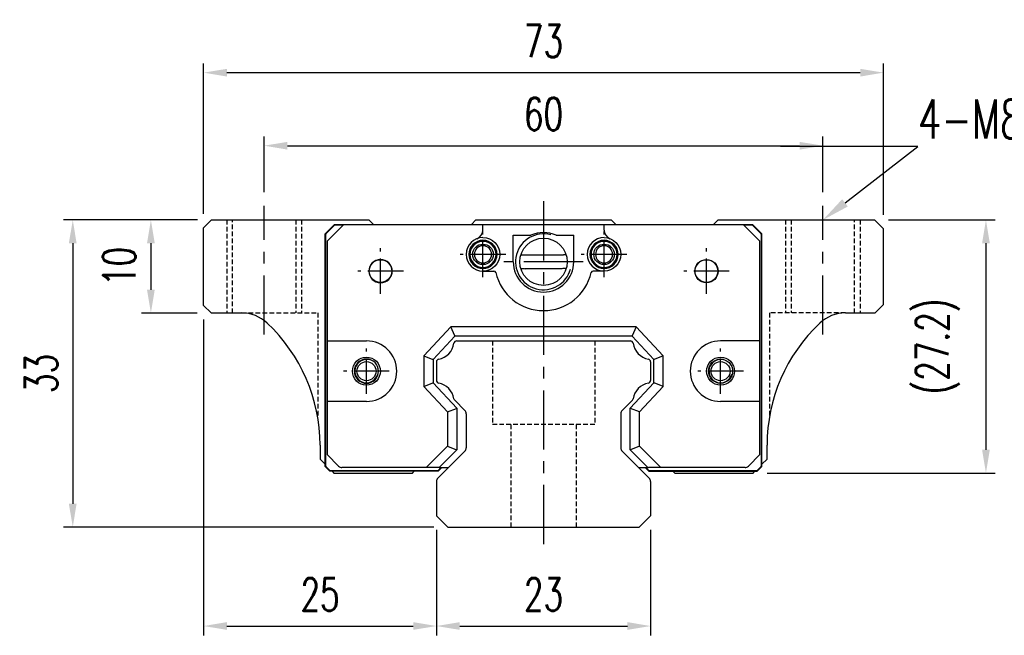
# Model space of a CAD drawing. Header units: millimetres. Extents: x 245 to 557, y 190 to 283.
# Tile 1 of 53: x 245 to 350, y 196 to 262. Entities that reach past the tile are written whole.
import ezdxf
from ezdxf import colors
from ezdxf.entities.mleader import LeaderData, LeaderLine
from ezdxf.math import Vec2, Vec3

# ---------------------------------------------------------------- set-up
doc = ezdxf.new("R2010")
doc.units = ezdxf.units.MM
doc.header["$PDSIZE"] = -1
doc.linetypes.add('CENTER', pattern=[10.16, 6.35, -1.27, 1.27, -1.27])
doc.linetypes.add('DASHED', pattern=[0.75, 0.5, -0.25])
for name, color, linetype in [('DIM', 4, 'Continuous'), ('HID', 2, 'DASHED'), ('OUT', 3, 'Continuous'), ('中心線', 1, 'CENTER')]:
    doc.layers.add(name, color=color, linetype=linetype)
doc.styles.add('CHN', font='SIMPLEX.shx', dxfattribs={"width": 0.7, "bigfont": 'CHINESET.shx'})
doc.styles.add('DIM-7', font='SIMPLEX.shx', dxfattribs={"width": 0.7, "bigfont": 'chineset.shx'})
doc.dimstyles.new('CNS', dxfattribs={"dimtxt": 3.5, "dimasz": 2.5, "dimexe": 1, "dimexo": 1.5, "dimgap": 0.09, "dimtad": 0, "dimdsep": 46, "dimtxsty": 'DIM-7', "dimcen": 0.09, "dimclrd": 1, "dimclre": 1, "dimclrt": 4, "dimadec": 0, "dimazin": 0, "dimtfac": 1, "dimtix": 1, "dimtmove": 2, "dimatfit": 3, "dimfxl": 1, "dimtvp": 0.971429, "dimtolj": 1, "dimarcsym": 0})

# ---------------------------------------------------------------- blocks, each defined once
blk = doc.blocks.new('*D135')
at = {"layer": 'DEFPOINTS', "color": 0, "transparency": 16777216}
for p in [(337.46, 256.68), (264.46, 240), (337.46, 239.9)]:
    blk.add_point(p, dxfattribs=at)
at = {"layer": 'DIM', "color": 7, "lineweight": -2, "transparency": 16777216}
for p, q in [((264.46, 241.5), (264.46, 257.68)), ((337.46, 241.4), (337.46, 257.68)), ((266.96, 256.68), (334.96, 256.68))]:
    blk.add_line(p, q, dxfattribs=at)
at = {"layer": 'DIM', "color": 7, "transparency": 16777216}
for points in [[(266.96, 257.09), (266.96, 256.26), (264.46, 256.68)], [(334.96, 257.09), (334.96, 256.26), (337.46, 256.68)]]:
    blk.add_solid(points, dxfattribs=at)
at = {"layer": 'DIM', "color": 7, "transparency": 16777216, "insert": (300.96, 260.08), "char_height": 3.5, "attachment_point": 5, "style": 'DIM-7'}
blk.add_mtext('\\A1;73', dxfattribs=at)
blk = doc.blocks.new('*D136')
at = {"layer": 'DEFPOINTS', "color": 0, "transparency": 16777216}
for p in [(330.96, 248.83), (270.96, 242.35), (330.96, 242.35)]:
    blk.add_point(p, dxfattribs=at)
at = {"layer": 'DIM', "color": 7, "lineweight": -2, "transparency": 16777216}
for p, q in [((270.96, 243.85), (270.96, 249.83)), ((330.96, 243.85), (330.96, 249.83)), ((273.46, 248.83), (328.46, 248.83))]:
    blk.add_line(p, q, dxfattribs=at)
at = {"layer": 'DIM', "color": 7, "transparency": 16777216}
for points in [[(273.46, 249.24), (273.46, 248.41), (270.96, 248.83)], [(328.46, 249.24), (328.46, 248.41), (330.96, 248.83)]]:
    blk.add_solid(points, dxfattribs=at)
at = {"layer": 'DIM', "color": 7, "transparency": 16777216, "insert": (300.96, 252.23), "char_height": 3.5, "attachment_point": 5, "style": 'DIM-7'}
blk.add_mtext('\\A1;60', dxfattribs=at)
blk = doc.blocks.new('*D137')
at = {"layer": 'DEFPOINTS', "color": 0, "transparency": 16777216}
for p in [(265.31, 240.85), (258.8, 230.85), (265.26, 230.85)]:
    blk.add_point(p, dxfattribs=at)
at = {"layer": 'DIM', "color": 7, "lineweight": -2, "transparency": 16777216}
for p, q in [((263.81, 240.85), (257.8, 240.85)), ((258.8, 238.35), (258.8, 233.35)), ((263.76, 230.85), (257.8, 230.85))]:
    blk.add_line(p, q, dxfattribs=at)
at = {"layer": 'DIM', "color": 7, "transparency": 16777216}
for points in [[(258.38, 238.35), (259.21, 238.35), (258.8, 240.85)], [(258.38, 233.35), (259.21, 233.35), (258.8, 230.85)]]:
    blk.add_solid(points, dxfattribs=at)
at = {"layer": 'DIM', "color": 7, "transparency": 16777216, "insert": (255.4, 235.85), "char_height": 3.5, "attachment_point": 5, "rotation": 90, "style": 'DIM-7'}
blk.add_mtext('\\A1;10', dxfattribs=at)
blk = doc.blocks.new('*D138')
at = {"layer": 'DEFPOINTS', "color": 0, "transparency": 16777216}
for p in [(265.31, 240.85), (250.41, 207.85), (290.67, 207.85)]:
    blk.add_point(p, dxfattribs=at)
at = {"layer": 'DIM', "color": 7, "lineweight": -2, "transparency": 16777216}
for p, q in [((263.81, 240.85), (249.41, 240.85)), ((250.41, 238.35), (250.41, 210.35)), ((289.17, 207.85), (249.41, 207.85))]:
    blk.add_line(p, q, dxfattribs=at)
at = {"layer": 'DIM', "color": 7, "transparency": 16777216}
for points in [[(249.99, 238.35), (250.82, 238.35), (250.41, 240.85)], [(249.99, 210.35), (250.82, 210.35), (250.41, 207.85)]]:
    blk.add_solid(points, dxfattribs=at)
at = {"layer": 'DIM', "color": 7, "transparency": 16777216, "insert": (247.01, 224.35), "char_height": 3.5, "attachment_point": 5, "rotation": 90, "style": 'DIM-7'}
blk.add_mtext('\\A1;33', dxfattribs=at)
blk = doc.blocks.new('*D139')
at = {"layer": 'DEFPOINTS', "color": 0, "transparency": 16777216}
for p in [(264.46, 231.65), (289.46, 209.05), (289.46, 197.21)]:
    blk.add_point(p, dxfattribs=at)
at = {"layer": 'DIM', "color": 7, "lineweight": -2, "transparency": 16777216}
for p, q in [((264.46, 230.15), (264.46, 196.21)), ((289.46, 207.55), (289.46, 196.21)), ((266.96, 197.21), (286.96, 197.21))]:
    blk.add_line(p, q, dxfattribs=at)
at = {"layer": 'DIM', "color": 7, "transparency": 16777216}
for points in [[(266.96, 197.63), (266.96, 196.8), (264.46, 197.21)], [(286.96, 197.63), (286.96, 196.8), (289.46, 197.21)]]:
    blk.add_solid(points, dxfattribs=at)
at = {"layer": 'DIM', "color": 7, "transparency": 16777216, "insert": (276.96, 200.61), "char_height": 3.5, "attachment_point": 5, "style": 'DIM-7'}
blk.add_mtext('\\A1;25', dxfattribs=at)
blk = doc.blocks.new('*D140')
at = {"layer": 'DEFPOINTS', "color": 0, "transparency": 16777216}
for p in [(289.46, 209.05), (312.46, 209.05), (312.46, 197.21)]:
    blk.add_point(p, dxfattribs=at)
at = {"layer": 'DIM', "color": 7, "lineweight": -2, "transparency": 16777216}
for p, q in [((289.46, 207.55), (289.46, 196.21)), ((312.46, 207.55), (312.46, 196.21)), ((291.96, 197.21), (309.96, 197.21))]:
    blk.add_line(p, q, dxfattribs=at)
at = {"layer": 'DIM', "color": 7, "transparency": 16777216}
for points in [[(291.96, 197.63), (291.96, 196.8), (289.46, 197.21)], [(309.96, 197.63), (309.96, 196.8), (312.46, 197.21)]]:
    blk.add_solid(points, dxfattribs=at)
at = {"layer": 'DIM', "color": 7, "transparency": 16777216, "insert": (300.96, 200.61), "char_height": 3.5, "attachment_point": 5, "style": 'DIM-7'}
blk.add_mtext('\\A1;23', dxfattribs=at)
blk = doc.blocks.new('*D156')
at = {"layer": 'DEFPOINTS', "color": 0, "transparency": 16777216}
for p in [(336.51, 240.85), (323.46, 213.65), (348.46, 213.65)]:
    blk.add_point(p, dxfattribs=at)
at = {"layer": 'DIM', "color": 7, "lineweight": -2, "transparency": 16777216}
for p, q in [((338.01, 240.85), (349.46, 240.85)), ((348.46, 238.35), (348.46, 216.15)), ((324.96, 213.65), (349.46, 213.65))]:
    blk.add_line(p, q, dxfattribs=at)
at = {"layer": 'DIM', "color": 7, "transparency": 16777216}
for points in [[(348.05, 238.35), (348.88, 238.35), (348.46, 240.85)], [(348.05, 216.15), (348.88, 216.15), (348.46, 213.65)]]:
    blk.add_solid(points, dxfattribs=at)
at = {"layer": 'DIM', "color": 7, "transparency": 16777216, "insert": (343.28, 227.25), "char_height": 3.5, "attachment_point": 5, "rotation": 90, "style": 'DIM-7'}
blk.add_mtext('\\A1;(27.2)', dxfattribs=at)

msp = doc.modelspace()

# ---------------------------------------------------------------- linework, layer by layer
at = {"layer": 'HID', "color": 0}
for p, q in [((266.956, 240.851), (266.956, 230.851)), ((267.556, 230.851), (267.556, 240.851)), ((274.356, 240.851), (274.356, 230.851)), ((274.956, 240.851), (274.956, 230.851)), ((326.956, 240.851), (326.956, 230.851)), ((327.556, 240.851), (327.556, 230.851)), ((334.356, 230.851), (334.356, 240.851)), ((334.956, 240.851), (334.956, 230.851)), ((268.546, 230.851), (276.706, 230.851)), ((276.706, 230.851), (276.706, 219.658)), ((333.367, 230.851), (325.206, 230.851)), ((325.206, 230.851), (325.206, 219.658)), ((295.462, 227.851), (295.462, 218.851)), ((306.462, 227.851), (306.462, 218.851)), ((306.462, 218.851), (295.462, 218.851)), ((297.456, 218.851), (297.456, 207.851)), ((304.456, 218.851), (304.456, 207.851))]:
    msp.add_line(p, q, dxfattribs=at)
at = {"layer": 'OUT', "color": 0}
for p, q in [((265.306, 240.851), (264.456, 240.001)), ((264.456, 231.651), (264.456, 240.001)), ((265.306, 240.851), (282.206, 240.851)), ((278.505, 240.352), (277.505, 239.352)), ((277.549, 239.334), (278.523, 240.308)), ((277.613, 239.39), (278.467, 240.243)), ((279.512, 240.352), (277.73, 238.578)), ((278.505, 240.352), (323.405, 240.352)), ((278.505, 240.352), (278.523, 240.308)), ((278.523, 240.308), (279.468, 240.308)), ((279.462, 240.302), (278.608, 240.302)), ((282.706, 240.352), (282.206, 240.851)), ((293.706, 240.851), (293.207, 240.352)), ((293.706, 240.851), (308.206, 240.851)), ((294.455, 239.767), (294.455, 240.352)), ((307.455, 239.767), (307.455, 240.352)), ((308.706, 240.352), (308.206, 240.851)), ((319.706, 240.851), (319.207, 240.352)), ((319.706, 240.851), (336.506, 240.851)), ((324.18, 238.578), (322.398, 240.352)), ((322.441, 240.308), (323.387, 240.308)), ((323.301, 240.302), (322.448, 240.302)), ((323.405, 240.352), (323.387, 240.308)), ((324.361, 239.334), (323.387, 240.308)), ((323.405, 240.352), (324.405, 239.352)), ((324.296, 239.39), (323.443, 240.243)), ((337.456, 239.901), (336.506, 240.851)), ((277.505, 214.352), (277.505, 239.352)), ((277.549, 239.334), (277.505, 239.352)), ((277.549, 214.37), (277.549, 239.334)), ((277.555, 239.248), (277.555, 214.455)), ((297.705, 236.352), (297.705, 239.202)), ((297.705, 239.202), (299.591, 239.202)), ((302.319, 239.202), (304.205, 239.202)), ((304.205, 236.352), (304.205, 239.202)), ((324.355, 239.248), (324.355, 214.455)), ((324.361, 239.334), (324.405, 239.352)), ((324.361, 214.37), (324.361, 239.334)), ((324.405, 214.352), (324.405, 239.352)), ((337.456, 231.751), (337.456, 239.901)), ((277.73, 238.578), (277.73, 215.627)), ((324.18, 215.627), (324.18, 238.578)), ((298.822, 237.088), (303.088, 237.088)), ((294.455, 235.352), (295.639, 235.352)), ((302.922, 235.615), (298.988, 235.615)), ((307.458, 235.352), (306.271, 235.352)), ((264.456, 231.651), (265.256, 230.851)), ((336.556, 230.851), (337.456, 231.751)), ((265.256, 230.851), (268.546, 230.851)), ((333.367, 230.851), (336.556, 230.851)), ((291.005, 229.352), (288.105, 226.241)), ((291.418, 228.402), (291.005, 229.352)), ((310.905, 229.352), (291.005, 229.352)), ((291.44, 228.352), (291.418, 228.402)), ((310.47, 228.352), (310.492, 228.402)), ((310.905, 229.352), (310.492, 228.402)), ((313.805, 226.241), (310.905, 229.352)), ((277.73, 227.851), (281.944, 227.851)), ((291.44, 228.352), (289.105, 225.848)), ((310.47, 228.352), (291.44, 228.352)), ((291.633, 227.851), (310.279, 227.851)), ((312.805, 225.848), (310.47, 228.352)), ((288.105, 226.241), (288.105, 222.961)), ((288.105, 226.241), (289.055, 225.867)), ((289.105, 225.848), (289.055, 225.867)), ((289.105, 225.848), (289.105, 223.355)), ((289.456, 225.591), (289.456, 223.611)), ((312.456, 225.591), (312.456, 223.611)), ((312.805, 225.848), (312.855, 225.867)), ((312.805, 223.355), (312.805, 225.848)), ((313.805, 226.241), (312.855, 225.867)), ((313.805, 222.961), (313.805, 226.241)), ((288.105, 222.961), (289.055, 223.336)), ((289.105, 223.355), (289.055, 223.336)), ((289.105, 223.355), (291.655, 220.621)), ((310.255, 220.621), (312.805, 223.355)), ((312.805, 223.355), (312.855, 223.336)), ((313.805, 222.961), (312.855, 223.336)), ((288.105, 222.961), (290.655, 220.227)), ((311.255, 220.227), (313.805, 222.961)), ((281.944, 221.351), (277.73, 221.351)), ((292.51, 220.378), (291.416, 221.472)), ((310.497, 221.472), (309.403, 220.378)), ((324.18, 221.351), (319.966, 221.351)), ((290.655, 220.227), (291.605, 220.601)), ((290.655, 220.227), (290.655, 216.556)), ((291.655, 220.621), (291.605, 220.601)), ((291.655, 220.621), (291.655, 216.142)), ((292.656, 220.024), (292.656, 216.358)), ((309.256, 220.024), (309.256, 216.358)), ((310.255, 220.621), (310.305, 220.601)), ((310.255, 216.142), (310.255, 220.621)), ((311.255, 220.227), (310.305, 220.601)), ((311.255, 216.556), (311.255, 220.227)), ((276.956, 216.651), (276.956, 215.151)), ((290.655, 216.556), (288.351, 214.252)), ((291.655, 216.142), (289.765, 214.252)), ((290.655, 216.556), (291.605, 216.162)), ((290.757, 214.252), (292.51, 216.005)), ((291.655, 216.142), (291.605, 216.162)), ((309.403, 216.005), (311.156, 214.252)), ((310.255, 216.142), (310.305, 216.162)), ((312.145, 214.252), (310.255, 216.142)), ((311.255, 216.556), (310.305, 216.162)), ((313.559, 214.252), (311.255, 216.556)), ((324.956, 215.151), (324.956, 216.651)), ((276.956, 215.151), (277.505, 214.603)), ((277.73, 215.627), (278.958, 214.398)), ((322.951, 214.398), (324.18, 215.627)), ((324.405, 214.6), (324.956, 215.151)), ((277.505, 214.352), (277.549, 214.37)), ((277.505, 214.352), (278.005, 213.852)), ((278.023, 213.895), (277.549, 214.37)), ((277.967, 213.96), (277.613, 214.314)), ((278.023, 213.895), (278.005, 213.852)), ((289.634, 213.852), (278.005, 213.852)), ((289.616, 213.895), (278.023, 213.895)), ((278.108, 213.902), (289.53, 213.902)), ((278.256, 213.852), (278.456, 213.651)), ((278.456, 213.651), (286.873, 213.651)), ((288.351, 214.252), (279.312, 214.252)), ((286.873, 213.651), (287.074, 213.852)), ((289.694, 214.252), (288.351, 214.252)), ((289.603, 213.098), (290.757, 214.252)), ((289.972, 214.252), (289.616, 213.895)), ((289.634, 213.852), (289.616, 213.895)), ((290.034, 214.252), (289.634, 213.852)), ((289.671, 213.96), (289.963, 214.252)), ((289.765, 214.252), (289.694, 214.252)), ((289.765, 214.252), (290.479, 214.252)), ((290.479, 214.252), (290.757, 214.252)), ((311.156, 214.252), (311.445, 214.252)), ((311.156, 214.252), (312.31, 213.098)), ((311.445, 214.252), (312.145, 214.252)), ((311.876, 214.252), (312.276, 213.852)), ((311.938, 214.252), (312.294, 213.895)), ((312.238, 213.96), (311.947, 214.252)), ((312.145, 214.252), (312.215, 214.252)), ((313.559, 214.252), (312.215, 214.252)), ((312.276, 213.852), (312.294, 213.895)), ((312.276, 213.852), (323.905, 213.852)), ((312.294, 213.895), (323.887, 213.895)), ((323.801, 213.902), (312.38, 213.902)), ((322.598, 214.252), (313.559, 214.252)), ((314.839, 213.852), (315.039, 213.651)), ((315.039, 213.651), (323.456, 213.651)), ((323.456, 213.651), (323.657, 213.852)), ((323.887, 213.895), (324.361, 214.37)), ((323.887, 213.895), (323.905, 213.852)), ((324.405, 214.352), (323.905, 213.852)), ((323.943, 213.96), (324.296, 214.314)), ((324.405, 214.352), (324.361, 214.37)), ((289.456, 212.744), (289.456, 209.051)), ((312.456, 212.744), (312.456, 209.051)), ((290.67, 207.851), (289.456, 209.051)), ((312.456, 209.051), (311.242, 207.851)), ((290.67, 207.851), (311.242, 207.851))]:
    msp.add_line(p, q, dxfattribs=at)
msp.add_lwpolyline([(324.18, 227.851), (319.966, 227.851, 1), (319.966, 221.351)], format="xyb", dxfattribs=at)
at = {"layer": 'OUT', "color": 0, "extrusion": (0, 0, -1)}
for centre, radius in [((-294.455, 237.152), 1.515), ((-294.455, 237.152), 1.4), ((-307.458, 237.152), 1.515), ((-307.458, 237.152), 1.4), ((-281.944, 224.601), 1.3)]:
    msp.add_circle(centre, radius, dxfattribs=at)
at = {"layer": 'OUT', "color": 0}
for centre, radius in [((300.955, 236.352), 2.54), ((283.455, 235.352), 1.225), ((318.455, 235.352), 1.25), ((318.455, 235.352), 1.225), ((281.944, 224.601), 1.5), ((281.946, 224.601), 1.025), ((319.966, 224.601), 1.5), ((319.966, 224.601), 1.3), ((319.966, 224.601), 1.025)]:
    msp.add_circle(centre, radius, dxfattribs=at)
for centre, radius, start, end in [((294.455, 237.152), 1.8, 90, 270), ((293.455, 239.767), 1, 290.92483, 0), ((300.955, 236.352), 3, 75, 345), ((300.955, 236.252), 3.25, 65.18837, 114.81163), ((307.458, 237.152), 1.8, 90, 270), ((308.458, 239.767), 1, 180, 249.07517), ((294.455, 237.152), 0.918, 90, 270), ((294.455, 237.152), 0.918, 270, 90), ((307.458, 237.152), 0.918, 90, 270), ((307.458, 237.152), 0.918, 270, 90), ((298.822, 239.588), 2.5, 263.27823, 270), ((283.455, 235.352), 1.25, 90, 270), ((283.455, 235.352), 1.25, 270, 90), ((300.955, 236.352), 3.25, 180, 360), ((295.639, 235.152), 0.2, 12.71981, 90), ((300.955, 236.352), 5.25, 192.71981, 347.28019), ((306.271, 235.152), 0.2, 90, 167.28019), ((268.546, 226.851), 4, 46.76677, 90), ((333.367, 226.851), 4, 90, 133.23323), ((258.956, 216.651), 18, 0, 46.76677), ((342.956, 216.651), 18, 133.23323, 180), ((281.944, 224.601), 3.25, 270, 90), ((289.314, 227.893), 2.044, 280.87425, 351.61737), ((291.633, 227.551), 0.3, 90, 171.61737), ((310.279, 227.551), 0.3, 8.38263, 90), ((312.598, 227.893), 2.044, 188.38263, 259.12575), ((281.946, 224.601), 1.25, 75, 345), ((289.756, 225.591), 0.3, 100.87425, 180), ((312.156, 225.591), 0.3, 0, 79.12575), ((319.966, 224.601), 1.25, 75, 345), ((289.756, 223.611), 0.3, 180, 259.12575), ((289.314, 221.309), 2.044, 9.2089, 79.12575), ((312.598, 221.309), 2.044, 100.87425, 170.79168), ((312.156, 223.611), 0.3, 280.87425, 0), ((310.285, 221.684), 0.3, 315, 350.79168), ((292.156, 220.024), 0.5, 0, 45), ((309.756, 220.024), 0.5, 135, 180), ((292.156, 216.358), 0.5, 315.00002, 0), ((309.756, 216.358), 0.5, 180, 224.99998), ((279.312, 214.752), 0.5, 225, 270), ((322.598, 214.752), 0.5, 270, 315), ((289.956, 212.744), 0.5, 135.00002, 180), ((311.956, 212.744), 0.5, 0, 44.99998)]:
    msp.add_arc(centre, radius, start, end, dxfattribs=at)
at = {"layer": 'OUT', "color": 0, "extrusion": (0, 0, -1)}
for centre, radius, start, end in [((-294.455, 237.152), 1.8, 90, 270), ((-307.458, 237.152), 1.8, 90, 270), ((-294.455, 237.152), 1.1, 270, 90), ((-294.455, 237.152), 1.1, 90, 270), ((-307.458, 237.152), 1.1, 270, 90), ((-307.458, 237.152), 1.1, 90, 270), ((-302.922, 239.615), 4, 263.22219, 270), ((-291.628, 221.684), 0.3, 315, 350.79109)]:
    msp.add_arc(centre, radius, start, end, dxfattribs=at)
at = {"layer": 'OUT', "color": 0}
for centre, major_axis, start_param, end_param in [((278.608, 240.102), (0.077, -0.185), 2.7489567, 3.5342286), ((323.301, 240.102), (-0.077, -0.185), 2.7489567, 3.5342286), ((277.755, 239.248), (-0.185, 0.077), 5.8905493, 6.6758213), ((324.155, 239.248), (0.185, 0.077), 5.8905493, 6.6758213), ((277.755, 214.455), (0.185, 0.077), 2.7489567, 3.5342286), ((278.108, 214.102), (-0.077, -0.185), 5.8905493, 6.6758213), ((289.53, 214.102), (-0.077, 0.185), 2.7489565, 3.5342288), ((312.38, 214.102), (0.077, 0.185), 2.7489565, 3.5342288), ((323.801, 214.102), (0.077, -0.185), 5.8905493, 6.6758213), ((324.155, 214.455), (-0.185, 0.077), 2.7489567, 3.5342286)]:
    msp.add_ellipse(centre, major_axis=major_axis, ratio=0.9998216, start_param=start_param, end_param=end_param, dxfattribs=at)
for points in [[(303.38, 237.105), (303.283, 237.094), (303.186, 237.088), (303.088, 237.088)], [(298.516, 235.643), (298.672, 235.625), (298.83, 235.615), (298.988, 235.615)]]:
    msp.add_open_spline(points, degree=3, dxfattribs=at)
at = {"layer": '中心線', "color": 0}
for p, q in [((270.956, 228.544), (270.956, 242.351)), ((300.956, 242.851), (300.956, 205.851)), ((330.956, 228.544), (330.956, 242.351)), ((305.205, 236.352), (296.705, 236.352))]:
    msp.add_line(p, q, dxfattribs=at)
at = {"layer": '中心線', "color": 0, "ltscale": 0.6}
for p, q in [((294.455, 234.702), (294.455, 239.602)), ((307.458, 234.702), (307.458, 239.602)), ((283.455, 232.902), (283.455, 237.802)), ((296.905, 237.152), (292.005, 237.152)), ((309.908, 237.152), (305.008, 237.152)), ((318.455, 232.902), (318.455, 237.802)), ((285.905, 235.352), (281.005, 235.352)), ((320.905, 235.352), (316.005, 235.352)), ((281.944, 222.151), (281.944, 227.051)), ((319.966, 222.151), (319.966, 227.051)), ((284.394, 224.601), (279.494, 224.601)), ((322.416, 224.601), (317.516, 224.601))]:
    msp.add_line(p, q, dxfattribs=at)

# ---------------------------------------------------------------- dimensions: what is measured, and where the dimension line sits
at = {"layer": 'DIM', "color": 0}
for base, p1, p2, angle, picture, middle in [((337.456, 256.676), (264.456, 240.001), (337.456, 239.901), 180, '*D135', (300.956, 260.076)), ((330.956, 248.825), (270.956, 242.351), (330.956, 242.351), 180, '*D136', (300.956, 252.225)), ((250.407, 207.851), (265.306, 240.851), (290.67, 207.851), 90, '*D138', (247.007, 224.351)), ((258.798, 230.851), (265.306, 240.851), (265.256, 230.851), 90, '*D137', (255.398, 235.851)), ((289.456, 197.213), (264.456, 231.651), (289.456, 209.051), 180, '*D139', (276.956, 200.613))]:
    dim = msp.add_linear_dim(base=base, p1=p1, p2=p2, angle=angle, dimstyle='CNS', override={"dimclrd": 7, "dimclre": 7, "dimclrt": 7}, dxfattribs=at)
    dim.commit()
    dim.dimension.update_dxf_attribs({"geometry": picture, "text_midpoint": middle})
dim = msp.add_linear_dim(base=(348.463, 213.651), p1=(336.506, 240.851), p2=(323.456, 213.651), angle=90, text='(<>)', dimstyle='CNS', override={"dimclrd": 7, "dimclre": 7, "dimclrt": 7}, dxfattribs=at)
dim.commit()
dim.dimension.update_dxf_attribs({"geometry": '*D156', "text_midpoint": (343.282, 227.251)})
dim = msp.add_linear_dim(base=(312.456, 197.213), p1=(289.456, 209.051), p2=(312.456, 209.051), dimstyle='CNS', override={"dimclrd": 7, "dimclre": 7, "dimclrt": 7}, dxfattribs=at)
dim.commit()
dim.dimension.update_dxf_attribs({"geometry": '*D140', "text_midpoint": (300.956, 200.613)})

# ---------------------------------------------------------------- leaders
ml = msp.add_multileader_mtext('Standard', dxfattribs=at)
ml.set_content('4-M8thr', style='CHN')
ml.set_leader_properties()
ml.build(insert=Vec2(0, 0))
ml.multileader.update_dxf_attribs({"text_left_attachment_type": 6, "text_right_attachment_type": 6, "dogleg_length": 0, "arrow_head_size": 3, "scale": 1.2})
ctx = ml.context
ctx.base_point, ctx.scale, ctx.char_height, ctx.arrow_head_size, ctx.landing_gap_size, ctx.plane_origin = Vec3(341.155, 248.748), 1.2, 4.2, 3, 0, Vec3(330.956, 240.851)
ctx.left_attachment, ctx.right_attachment = 6, 6
notes = []
notes.append((ctx, [(0, (1, 1, 0), (341.155, 248.748), (1, 0), 0, [(0, [(330.956, 240.851)], 0, [])])]))
ctx.mtext.insert, ctx.mtext.flow_direction = Vec3(341.155, 253.788), 5
for ctx, leaders in notes:
    for number, flags, end, landing, length, lines in leaders:
        leader = LeaderData()
        leader.index, (leader.has_last_leader_line, leader.has_dogleg_vector, leader.attachment_direction) = number, flags
        leader.last_leader_point, leader.dogleg_vector, leader.dogleg_length = Vec3(end), Vec3(landing), length
        for number, points, colour, breaks in lines:
            line = LeaderLine()
            line.index, line.vertices, line.color, line.breaks = number, Vec3.list(points), colors.encode_raw_color(colour), breaks
            leader.lines.append(line)
        ctx.leaders.append(leader)

doc.saveas('drawing.dxf')
